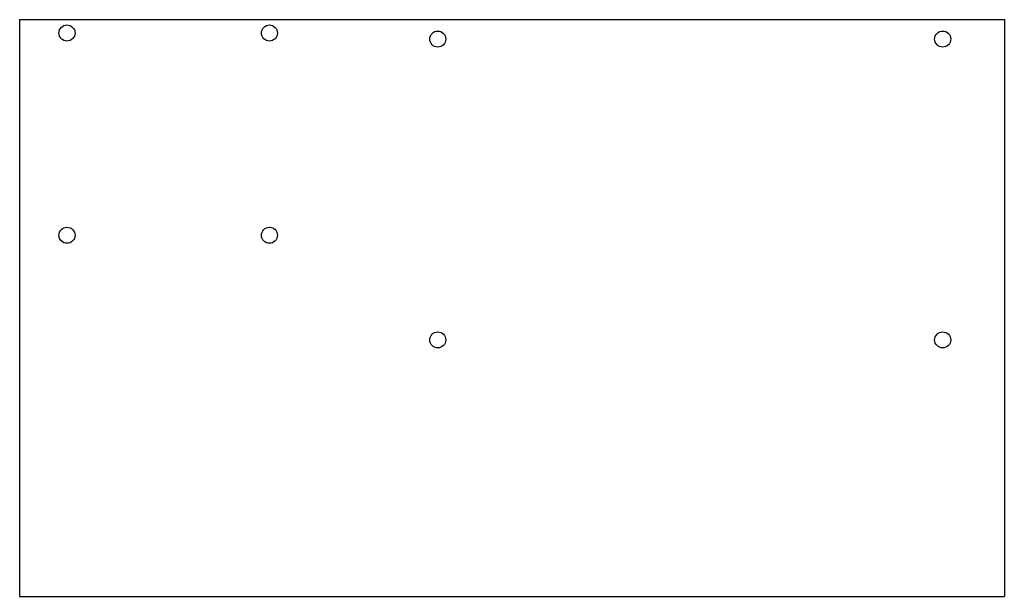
# Model space of a CAD drawing. Extents: x -92 to 92, y -54 to 54.
import ezdxf

# ---------------------------------------------------------------- set-up
doc = ezdxf.new("R2010")
doc.units = 0
doc.layers.add('VISIBLE', color=7, linetype='CONTINUOUS')

msp = doc.modelspace()

# ---------------------------------------------------------------- linework, layer by layer
at = {"layer": 'VISIBLE'}
for p, q in [((-92.08, 53.98), (92.08, 53.98)), ((-92.08, 53.98), (-92.08, -53.98)), ((92.08, 53.98), (92.08, -53.98)), ((-92.08, -53.98), (92.08, -53.98))]:
    msp.add_line(p, q, dxfattribs=at)
for centre in [(-83.23, 51.48), (-45.36, 51.48), (-13.88, 50.35), (80.55, 50.35), (-83.23, 13.61), (-45.36, 13.61), (-13.88, -5.97), (80.55, -5.97)]:
    msp.add_circle(centre, 1.5, dxfattribs=at)

doc.saveas('drawing.dxf')
